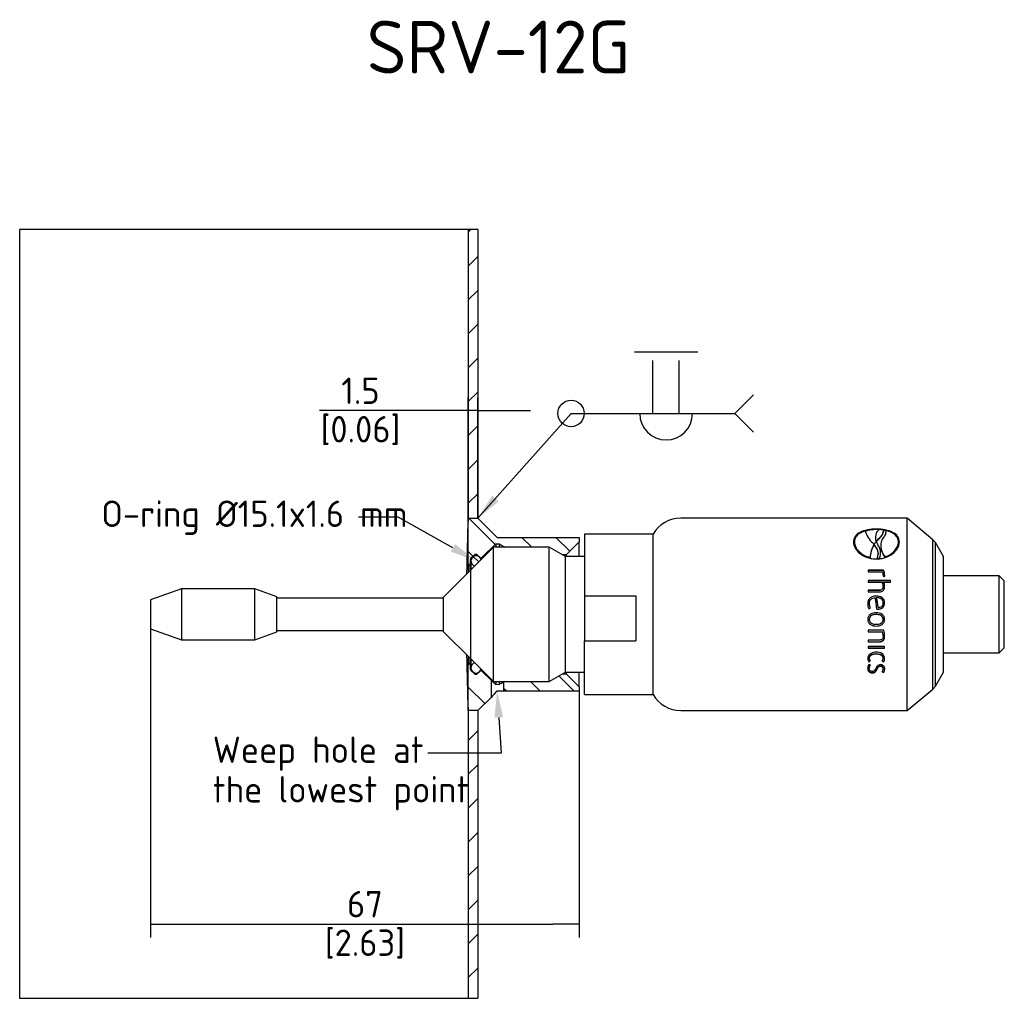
# Paper-space layout 'Installation' of a CAD drawing. Header units: millimetres. Extents: x -19 to 276, y -85 to 197.
# Tile 2 of 3: x -7 to 124, y 68 to 197. Entities that reach past the tile are written whole.
import ezdxf
from ezdxf import colors
from ezdxf.entities.mleader import LeaderData, LeaderLine
from ezdxf.math import Vec2, Vec3

# ---------------------------------------------------------------- set-up
doc = ezdxf.new("R2010")
doc.units = ezdxf.units.MM
for name, color, linetype in [('Default', 7, 'Continuous'), ('G0.5-ORING', 7, 'Continuous'), ('HAW-12G-OTN', 7, 'Continuous'), ('SRV_G0.5_B', 7, 'Continuous'), ('WALL-THIN', 7, 'Continuous')]:
    doc.layers.add(name, color=color, linetype=linetype)
doc.styles.add('SEACAD_Solid_Edge_ISO', font='seiso.ttf')
doc.dimstyles.new('Rheonics_Publish', dxfattribs={"dimtxt": 3.5, "dimasz": 3.5, "dimexe": 1.75, "dimexo": 0, "dimgap": 0.875, "dimtad": 1, "dimdec": 1, "dimlfac": 0.333333, "dimdsep": 46, "dimtxsty": 'SEACAD_Solid_Edge_ISO', "dimblk1": '_SE_FILLED', "dimblk2": '_SE_FILLED', "dimsah": 1, "dimcen": 1.75, "dimazin": 0, "dimtfac": 0.5, "dimtdec": 3, "dimtmove": 0, "dimatfit": 3, "dimfxl": 1, "dimarcsym": 0})

# ---------------------------------------------------------------- blocks, each defined once
blk = doc.blocks.new('SE9')
at = {"layer": 'G0.5-ORING', "linetype": 'Continuous'}
h = blk.add_hatch(dxfattribs=at)
h.set_pattern_fill('LINE', scale=2, angle=135, style=0)
edge = h.paths.add_edge_path()
edge.add_arc((72.84, 125.78), 0.68, 82.4172, 112.4704)
edge.add_arc((72.84, 125.78), 0.68, 112.4704, 169.4974)
edge.add_arc((72.84, 125.78), 0.68, 169.4974, 180)
edge.add_arc((72.84, 125.78), 0.68, 180, 256.5612)
edge.add_line((72.68, 125.12), (72.91, 125.35))
edge.add_line((72.91, 125.35), (73.06, 125.5))
edge.add_line((73.06, 125.5), (73.39, 125.83))
edge.add_line((73.39, 125.83), (73.5, 125.94))
edge.add_arc((72.84, 125.78), 0.68, 13.4388, 35.8026)
edge.add_arc((72.84, 125.78), 0.68, 35.8026, 71.0404)
edge.add_arc((72.84, 125.78), 0.68, 71.0404, 82.4172)
h = blk.add_hatch(dxfattribs=at)
h.set_pattern_fill('LINE', scale=2, angle=135, style=0)
edge = h.paths.add_edge_path()
edge.add_arc((72.84, 111.59), 0.68, 324.1974, 346.5612)
edge.add_line((73.5, 111.43), (73.39, 111.54))
edge.add_line((73.39, 111.54), (73.06, 111.87))
edge.add_line((73.06, 111.87), (72.91, 112.03))
edge.add_line((72.91, 112.03), (72.68, 112.25))
edge.add_arc((72.84, 111.59), 0.68, 103.4388, 180)
edge.add_arc((72.84, 111.59), 0.68, 180, 190.5026)
edge.add_arc((72.84, 111.59), 0.68, 190.5026, 247.5296)
edge.add_arc((72.84, 111.59), 0.68, 247.5296, 270)
edge.add_arc((72.84, 111.59), 0.68, 270, 277.5909)
edge.add_arc((72.84, 111.59), 0.68, 277.5909, 288.9596)
edge.add_arc((72.84, 111.59), 0.68, 288.9596, 324.1974)
at = {"layer": 'HAW-12G-OTN', "linetype": 'Continuous'}
h = blk.add_hatch(dxfattribs=at)
h.set_pattern_fill('LINE', angle=135, style=0)
edge = h.paths.add_edge_path()
edge.add_line((84.82, 126.6), (86.52, 128.3))
edge.add_line((86.52, 128.3), (86.52, 128.89))
edge.add_line((86.52, 128.89), (75.64, 128.89))
edge.add_line((75.64, 128.89), (73.09, 131.44))
edge.add_line((73.09, 131.44), (73.08, 131.44))
edge.add_line((73.08, 131.44), (71.82, 131.44))
edge.add_line((71.82, 131.44), (71.82, 125.36))
edge.add_arc((71.95, 125.36), 0.127, 180, 360)
edge.add_line((72.07, 125.36), (72.07, 125.88))
edge.add_arc((72.41, 125.88), 0.34, 135, 180, ccw=False)
edge.add_line((72.17, 126.12), (72.58, 126.53))
edge.add_arc((72.82, 126.29), 0.34, 45, 135, ccw=False)
edge.add_line((73.06, 126.53), (73.39, 126.2))
edge.add_arc((73.51, 126.32), 0.17, 225, 315)
edge.add_line((73.63, 126.2), (75.47, 128.04))
edge.add_line((75.47, 128.04), (75.89, 128.04))
edge.add_line((75.89, 128.04), (76.66, 127.59))
edge.add_line((76.66, 127.59), (82.52, 127.59))
edge.add_line((82.52, 127.59), (84.23, 126.6))
edge.add_line((84.23, 126.6), (84.82, 126.6))
h = blk.add_hatch(dxfattribs=at)
h.set_pattern_fill('LINE', angle=135, style=0)
edge = h.paths.add_edge_path()
edge.add_line((73.08, 105.94), (73.09, 105.94))
edge.add_line((73.09, 105.94), (74.84, 107.68))
edge.add_line((74.84, 107.68), (74.84, 109.97))
edge.add_line((74.84, 109.97), (73.63, 111.17))
edge.add_arc((73.51, 111.05), 0.17, 45, 135)
edge.add_line((73.39, 111.17), (73.06, 110.84))
edge.add_arc((72.82, 111.08), 0.34, 225, 315, ccw=False)
edge.add_line((72.58, 110.84), (72.17, 111.25))
edge.add_arc((72.41, 111.49), 0.34, 180, 225, ccw=False)
edge.add_line((72.07, 111.49), (72.07, 112.01))
edge.add_arc((71.95, 112.01), 0.127, 0, 180)
edge.add_line((71.82, 112.01), (71.82, 105.94))
edge.add_line((71.82, 105.94), (73.08, 105.94))
h = blk.add_hatch(dxfattribs=at)
h.set_pattern_fill('LINE', angle=135, style=0)
h.paths.add_polyline_path([(76.54, 109.71), (76.54, 108.49), (86.52, 108.49), (86.52, 109.07), (84.82, 110.77), (84.23, 110.77), (82.52, 109.78), (76.66, 109.78)])
at = {"layer": 'WALL-THIN', "linetype": 'Continuous'}
h = blk.add_hatch(dxfattribs=at)
h.set_pattern_fill('LINE', angle=45, style=0)
h.paths.add_polyline_path([(73.08, 169.67), (71.81, 169.67), (71.81, 131.44), (71.82, 131.44), (73.08, 131.44)])
h = blk.add_hatch(dxfattribs=at)
h.set_pattern_fill('LINE', angle=45, style=0)
h.paths.add_polyline_path([(71.81, 67.8), (73.08, 67.8), (73.08, 105.94), (71.82, 105.94), (71.81, 105.94)])
at = {"layer": 'G0.5-ORING', "color": 7, "linetype": 'Continuous'}
for p, q in [((72.16, 125.78), (72.16, 124.6)), ((72.16, 112.77), (72.16, 111.59))]:
    blk.add_line(p, q, dxfattribs=at)
for centre, start, end in [((72.84, 125.78), 13.4388, 256.5612), ((72.84, 111.59), 103.4388, 346.5612)]:
    blk.add_arc(centre, 0.68, start, end, dxfattribs=at)
at = {"layer": 'HAW-12G-OTN', "color": 7, "linetype": 'Continuous'}
for p, q in [((71.82, 125.36), (71.82, 131.44)), ((71.82, 131.44), (73.09, 131.44)), ((73.09, 131.44), (75.64, 128.89)), ((73.63, 126.2), (75.47, 128.04)), ((75.47, 128.04), (75.47, 127.59)), ((75.47, 128.04), (75.89, 128.04)), ((75.64, 128.89), (86.52, 128.89)), ((75.89, 128.04), (75.89, 127.59)), ((75.89, 128.04), (76.66, 127.59)), ((84.82, 126.6), (86.52, 128.3)), ((86.52, 128.89), (86.52, 128.3)), ((86.52, 126.34), (86.52, 128.3)), ((84.23, 126.6), (84.82, 126.6)), ((84.82, 126.34), (84.82, 126.6)), ((71.82, 125.36), (71.82, 124.26)), ((72.07, 125.88), (72.07, 125.36)), ((72.07, 124.52), (72.07, 125.36)), ((72.17, 126.12), (72.58, 126.53)), ((73.06, 126.53), (73.39, 126.2)), ((71.82, 113.11), (71.82, 112.01)), ((72.07, 112.01), (72.07, 112.86)), ((71.82, 105.94), (71.82, 112.01)), ((72.07, 112.01), (72.07, 111.49)), ((72.58, 110.84), (72.17, 111.25)), ((73.39, 111.17), (73.06, 110.84)), ((74.84, 109.97), (73.63, 111.17)), ((84.82, 110.77), (84.82, 111.04)), ((86.52, 109.07), (86.52, 111.04)), ((74.84, 109.97), (74.84, 107.68)), ((75.47, 109.78), (75.47, 109.37)), ((75.89, 109.78), (75.89, 109.37)), ((76.66, 109.78), (76.54, 109.71)), ((76.54, 108.49), (76.54, 109.71)), ((84.82, 110.77), (84.23, 110.77)), ((86.52, 109.07), (84.82, 110.77)), ((86.52, 108.49), (76.54, 108.49)), ((86.52, 109.07), (86.52, 108.49)), ((74.84, 107.68), (73.09, 105.94)), ((73.09, 105.94), (71.82, 105.94))]:
    blk.add_line(p, q, dxfattribs=at)
for centre, radius, start, end in [((72.82, 126.29), 0.34, 45, 135), ((71.95, 125.36), 0.127, 180, 0), ((72.41, 125.88), 0.34, 135, 180), ((73.51, 126.32), 0.17, 225, 315), ((71.95, 112.01), 0.127, 0, 180), ((72.41, 111.49), 0.34, 180, 225), ((73.51, 111.05), 0.17, 45, 135), ((72.82, 111.08), 0.34, 225, 315), ((60.96, 94.62), 20.69, 45.484, 47.89), ((81.83, 98.75), 12.17, 115.8004, 119.2127), ((101.04, 83.38), 35.74, 135.2934, 137.1643), ((75.69, 99.94), 9.43, 88.7422, 91.3247), ((75.68, 98.28), 10.24, 85.2293, 90.2312)]:
    blk.add_arc(centre, radius, start, end, dxfattribs=at)
at = {"layer": 'SRV_G0.5_B', "color": 7, "linetype": 'Continuous'}
for p, q in [((129.99, 131.44), (99.99, 131.44)), ((129.99, 105.94), (129.99, 131.44)), ((133.39, 128.58), (129.99, 131.44)), ((87.24, 129.31), (87.24, 121.12)), ((96.31, 129.31), (87.24, 129.31)), ((96.31, 108.06), (96.31, 129.31)), ((125.92, 129.92), (125.92, 129.99)), ((126.84, 129.65), (126.84, 129.71)), ((127.16, 129.73), (127.16, 129.8)), ((123, 128.22), (123, 128.28)), ((125.58, 127.94), (125.58, 127.97)), ((125.58, 127.88), (125.58, 127.94)), ((125.59, 127.9), (125.59, 127.96)), ((125.79, 128.95), (125.79, 128.88)), ((125.88, 128.35), (125.89, 128.37)), ((125.91, 128.38), (125.9, 128.33)), ((126.12, 128.6), (125.91, 128.38)), ((125.91, 128.32), (126.11, 128.53)), ((125.91, 128.33), (125.91, 128.38)), ((126.11, 128.53), (126.12, 128.6)), ((128.84, 128.22), (128.84, 128.28)), ((133.39, 108.79), (133.39, 128.58)), ((133.73, 128.19), (133.39, 128.58)), ((133.73, 109.18), (133.73, 128.19)), ((134.8, 126.34), (133.73, 128.19)), ((75.15, 127.59), (72.15, 124.59)), ((75.15, 109.78), (75.15, 127.59)), ((82.52, 127.59), (75.15, 127.59)), ((82.52, 109.78), (82.52, 127.59)), ((84.69, 126.34), (82.52, 127.59)), ((126.47, 126.66), (126.47, 126.72)), ((126.49, 127.81), (126.49, 127.75)), ((84.69, 111.04), (84.69, 126.34)), ((87.24, 126.34), (84.69, 126.34)), ((125.07, 126.18), (125.07, 126.23)), ((126.01, 126.06), (126.02, 126.13)), ((126.34, 126.09), (126.35, 126.15)), ((127.03, 126.25), (127.03, 126.3)), ((134.8, 111.04), (134.8, 126.34)), ((72.15, 124.59), (68.54, 120.98)), ((72.15, 112.78), (72.15, 124.59)), ((72.15, 112.78), (72.15, 124.59)), ((72.15, 124.59), (72.15, 124.59)), ((126.86, 124.55), (124.81, 124.55)), ((124.81, 124.55), (124.81, 124.34)), ((126.86, 124.51), (124.81, 124.51)), ((124.81, 124.34), (126.73, 124.34)), ((126.86, 124.51), (126.86, 124.55)), ((127.78, 123.17), (124.81, 123.17)), ((124.81, 123.17), (124.81, 122.94)), ((127.78, 123.14), (124.81, 123.14)), ((124.81, 122.94), (126.67, 122.94)), ((126.81, 123.91), (126.8, 123.76)), ((126.81, 123.87), (126.8, 123.76)), ((126.8, 123.76), (127, 123.71)), ((126.81, 123.87), (126.81, 123.91)), ((126.87, 122.92), (126.87, 122.94)), ((126.87, 122.94), (127.78, 122.94)), ((127.78, 122.94), (127.78, 123.17)), ((135.39, 123.79), (134.8, 123.79)), ((142.19, 123.79), (135.39, 123.79)), ((142.19, 113.59), (142.19, 123.79)), ((142.87, 123.11), (142.19, 123.79)), ((142.87, 114.27), (142.87, 123.11)), ((33.8, 122.09), (29.71, 120.6)), ((33.8, 122.09), (33.8, 115.29)), ((43.52, 122.09), (33.8, 122.09)), ((43.52, 115.29), (43.52, 122.09)), ((46.44, 121.02), (43.52, 122.09)), ((126.29, 121.88), (124.81, 121.88)), ((124.81, 121.88), (124.81, 121.65)), ((126.29, 121.86), (124.81, 121.86)), ((124.81, 121.65), (126.3, 121.65)), ((126.29, 121.86), (126.29, 121.88)), ((126.81, 122.43), (126.81, 122.46)), ((29.71, 120.6), (29.71, 116.77)), ((46.44, 116.35), (46.44, 121.02)), ((68.54, 120.82), (46.44, 120.82)), ((68.54, 116.39), (68.54, 120.98)), ((87.24, 121.12), (94.04, 121.12)), ((87.24, 121.12), (87.24, 115.18)), ((94.04, 121.12), (94.04, 115.18)), ((124.97, 120.1), (124.97, 120.11)), ((125.89, 121.09), (125.89, 121.11)), ((125.95, 120.88), (125.95, 120.9)), ((126.82, 120.2), (126.82, 120.21)), ((124.92, 119.44), (125.1, 119.52)), ((125.89, 118.91), (125.89, 118.91)), ((125.99, 119.38), (126.12, 119.37)), ((126.13, 119.6), (126.13, 119.6)), ((124.97, 118.02), (124.97, 118.02)), ((125.89, 118.67), (125.89, 118.67)), ((126.82, 118.02), (126.82, 118.02)), ((29.71, 116.77), (33.8, 115.29)), ((43.52, 115.29), (46.44, 116.35)), ((46.44, 116.55), (68.54, 116.55)), ((68.54, 116.39), (72.15, 112.78)), ((126.86, 116.59), (124.81, 116.59)), ((124.81, 116.59), (124.81, 116.35)), ((124.81, 116.37), (126.73, 116.37)), ((124.81, 116.35), (126.73, 116.35)), ((125.89, 117.14), (125.89, 117.13)), ((126.73, 116.37), (126.73, 116.35)), ((33.8, 115.29), (43.52, 115.29)), ((87.24, 115.18), (94.04, 115.18)), ((87.24, 108.06), (87.24, 115.18)), ((126.29, 115.27), (124.81, 115.27)), ((124.81, 115.27), (124.81, 115.04)), ((124.81, 115.06), (126.3, 115.06)), ((124.81, 115.04), (126.3, 115.04)), ((126.3, 115.06), (126.3, 115.04)), ((126.82, 115.86), (126.82, 115.84)), ((126.97, 114.42), (124.81, 114.42)), ((124.81, 114.42), (124.81, 114.2)), ((124.81, 114.23), (126.97, 114.23)), ((124.81, 114.2), (126.97, 114.2)), ((126.97, 114.2), (126.97, 114.42)), ((134.8, 113.59), (135.39, 113.59)), ((135.39, 113.59), (142.19, 113.59)), ((142.19, 113.59), (142.87, 114.27)), ((72.15, 112.78), (75.15, 109.78)), ((72.15, 112.78), (72.15, 112.78)), ((124.92, 112.43), (125.08, 112.5)), ((124.92, 112.39), (125.1, 112.47)), ((124.92, 112.43), (124.92, 112.39)), ((124.97, 112.87), (124.97, 112.83)), ((125.89, 113.48), (125.89, 113.45)), ((126.69, 112.47), (126.86, 112.39)), ((126.71, 112.5), (126.86, 112.43)), ((126.81, 112.87), (126.81, 112.83)), ((126.86, 112.43), (126.86, 112.39)), ((82.52, 109.78), (84.69, 111.04)), ((84.69, 111.04), (87.24, 111.04)), ((125.1, 111.98), (124.92, 112.06)), ((124.97, 111.59), (124.97, 111.55)), ((125.36, 110.97), (125.36, 110.92)), ((126.46, 111.86), (126.46, 111.81)), ((126.69, 111.05), (126.86, 110.98)), ((126.72, 111.09), (126.86, 111.03)), ((126.82, 111.48), (126.82, 111.43)), ((126.86, 111.03), (126.86, 110.98)), ((133.73, 109.18), (134.8, 111.04)), ((75.15, 109.78), (82.52, 109.78)), ((129.99, 105.94), (133.39, 108.79)), ((133.39, 108.79), (133.73, 109.18)), ((87.24, 108.06), (96.31, 108.06)), ((99.99, 105.94), (129.99, 105.94))]:
    blk.add_line(p, q, dxfattribs=at)
for centre, radius, start, end in [((99.99, 127.19), 4.25, 90, 150), ((127.98, 130.85), 3.72, 197.4612, 226.5441), ((127.13, 128.88), 1.35, 129.2693, 202.0761), ((125.95, 124.21), 5.73, 81.2333, 86.6669), ((128.9, 126.02), 3.83, 149.8635, 176.9233), ((122.55, 125.32), 4.03, 41.1477, 44.5715), ((128.28, 126.28), 3.16, 139.1663, 148.0002), ((127.13, 128.82), 1.34, 177.0332, 200.6699), ((128.04, 129.15), 2.29, 201.0356, 212.8146), ((124.6, 126.82), 1.87, 339.0793, 35.7572), ((128.85, 125.97), 3.79, 149.6852, 176.8911), ((124.62, 126.76), 1.85, 338.6725, 356.9594), ((125.92, 129.57), 3.51, 271.554, 276.9507), ((125.92, 129.64), 3.52, 271.5516, 276.9402), ((125.73, 123.92), 1.09, 359.1665, 22.7294), ((125.48, 123.89), 1.53, 359.4732, 25.435), ((125.5, 123.86), 1.51, 359.7703, 25.5945), ((125.85, 122.44), 0.957, 0.7036, 31.443), ((125.9, 122.4), 1.11, 1.1001, 29.1492), ((125.91, 122.38), 1.1, 1.1829, 29.3487), ((126.56, 123.82), 0.462, 346.3598, 7.467), ((126.23, 120.09), 1.47, 178.8926, 206.0411), ((126.24, 120.1), 1.27, 179.4927, 206.8097), ((126.22, 120.09), 1.25, 179.4958, 206.7429), ((-624.46, 8.2), 758.64, 8.42713, 8.54219), ((-584.51, 16.63), 718.07, 8.24513, 8.34948), ((-575.27, 17.28), 708.83, 8.2997, 8.40472), ((125.38, 115.87), 1.43, 359.3619, 20.202), ((125.36, 115.86), 1.45, 359.3633, 20.0727), ((125.06, 115.84), 1.95, 359.941, 22.5191), ((125.51, 112.88), 0.741, 180.8846, 216.9259), ((125.53, 112.84), 0.765, 180.0761, 216.319), ((125.58, 112.83), 0.608, 180.428, 217.3097), ((126.2, 112.83), 0.61, 322.7386, 359.5289), ((126.26, 112.88), 0.751, 323.3547, 358.1024), ((126.25, 112.84), 0.76, 323.5582, 0.0469), ((125.79, 111.53), 1.02, 148.7344, 179.3922), ((125.85, 111.56), 0.884, 150.3564, 177.5598), ((125.86, 111.51), 0.895, 147.8492, 177.5863), ((126.48, 111.48), 0.539, 356.1019, 92.1442), ((126.46, 111.5), 0.359, 356.3708, 91.1122), ((126.46, 111.45), 0.36, 356.1952, 90.905), ((126.19, 111.44), 0.628, 322.0803, 358.9406), ((126.25, 111.48), 0.762, 323.6244, 358.8866), ((126.24, 111.43), 0.771, 323.8266, 0.4928), ((99.99, 110.19), 4.25, 210, 270)]:
    blk.add_arc(centre, radius, start, end, dxfattribs=at)
for points, knots in [([(125.92, 129.99), (125.72, 129.99), (125.52, 129.98), (125.13, 129.95), (124.93, 129.92), (124.38, 129.81), (124.05, 129.7), (123.48, 129.4), (123.26, 129.22), (123.03, 128.9), (122.97, 128.78), (122.89, 128.54), (122.88, 128.41), (122.87, 128.28)], [0, 0, 0, 0, 0.125, 0.125, 0.25, 0.25, 0.5, 0.5, 0.75, 0.75, 0.875, 0.875, 1, 1, 1, 1]), ([(124.41, 129.73), (124.18, 129.66), (123.96, 129.58), (123.49, 129.34), (123.26, 129.15), (123.03, 128.83), (122.97, 128.72), (122.89, 128.48), (122.88, 128.36), (122.87, 128.24)], [0.3289, 0.3289, 0.3289, 0.3289, 0.5, 0.5, 0.75, 0.75, 0.875, 0.875, 0.9921729, 0.9921729, 0.9921729, 0.9921729]), ([(124.43, 129.73), (124, 129.6), (123.63, 129.41), (123.26, 129.04), (123.16, 128.9), (123.03, 128.61), (123, 128.45), (123, 128.28)], [0, 0, 0, 0, 0.5, 0.5, 0.75, 0.75, 1, 1, 1, 1]), ([(125.92, 129.92), (125.72, 129.92), (125.52, 129.91), (125.13, 129.87), (124.93, 129.85), (124.64, 129.79), (124.53, 129.76), (124.43, 129.73)], [0, 0, 0, 0, 0.125, 0.125, 0.25, 0.25, 0.3256217, 0.3256217, 0.3256217, 0.3256217]), ([(128.96, 128.28), (128.96, 128.41), (128.94, 128.54), (128.86, 128.78), (128.81, 128.9), (128.58, 129.22), (128.35, 129.41), (127.79, 129.7), (127.45, 129.81), (126.9, 129.92), (126.7, 129.95), (126.32, 129.99), (126.12, 129.99), (125.92, 129.99)], [0, 0, 0, 0, 0.125, 0.125, 0.25, 0.25, 0.5, 0.5, 0.75, 0.75, 0.875, 0.875, 1, 1, 1, 1]), ([(126.11, 128.53), (126.34, 128.75), (126.54, 128.96), (126.77, 129.34), (126.83, 129.5), (126.83, 129.65)], [0, 0, 0, 0, 0.5, 0.5, 0.8716523, 0.8716523, 0.8716523, 0.8716523]), ([(126.82, 129.87), (126.87, 129.67), (126.8, 129.46), (126.54, 129.03), (126.34, 128.81), (126.12, 128.6)], [0, 0, 0, 0, 0.5, 0.5, 1, 1, 1, 1]), ([(127.16, 129.8), (127.16, 129.76), (127.17, 129.72), (127.17, 129.65), (127.17, 129.61), (127.15, 129.49), (127.13, 129.4), (127.07, 129.24), (127.03, 129.15), (126.93, 128.98), (126.87, 128.9), (126.81, 128.81)], [0, 0, 0, 0, 0.125, 0.125, 0.25, 0.25, 0.5, 0.5, 0.75, 0.75, 1, 1, 1, 1]), ([(127.16, 129.79), (127.13, 129.8), (127.11, 129.81), (127, 129.83), (126.91, 129.84), (126.82, 129.85)], [0.73233015, 0.73233015, 0.73233015, 0.73233015, 0.75, 0.75, 0.80690978, 0.80690978, 0.80690978, 0.80690978]), ([(128.84, 128.28), (128.83, 128.46), (128.8, 128.64), (128.64, 128.96), (128.53, 129.1), (128.23, 129.36), (128.05, 129.48), (127.64, 129.67), (127.4, 129.74), (127.16, 129.8)], [0, 0, 0, 0, 0.25, 0.25, 0.5, 0.5, 0.75, 0.75, 1, 1, 1, 1]), ([(128.96, 128.25), (128.95, 128.37), (128.94, 128.48), (128.86, 128.72), (128.81, 128.83), (128.57, 129.15), (128.35, 129.34), (127.87, 129.59), (127.64, 129.67), (127.4, 129.74)], [0.0099737, 0.0099737, 0.0099737, 0.0099737, 0.125, 0.125, 0.25, 0.25, 0.5, 0.5, 0.6746081, 0.6746081, 0.6746081, 0.6746081]), ([(122.87, 128.28), (122.88, 128.15), (122.89, 128.01), (122.97, 127.74), (123.03, 127.6), (123.26, 127.21), (123.48, 126.95), (124.04, 126.52), (124.38, 126.33), (124.94, 126.15), (125.13, 126.1), (125.52, 126.04), (125.72, 126.02), (125.92, 126.02)], [0, 0, 0, 0, 0.125, 0.125, 0.25, 0.25, 0.5, 0.5, 0.75, 0.75, 0.875, 0.875, 1, 1, 1, 1]), ([(123, 128.28), (123.01, 128.07), (123.05, 127.86), (123.25, 127.44), (123.39, 127.24), (123.76, 126.86), (123.98, 126.69), (124.49, 126.41), (124.78, 126.3), (125.07, 126.23)], [0, 0, 0, 0, 0.25, 0.25, 0.5, 0.5, 0.75, 0.75, 1, 1, 1, 1]), ([(123, 128.22), (123.01, 128.01), (123.05, 127.8), (123.25, 127.38), (123.39, 127.18), (123.76, 126.8), (123.99, 126.64), (124.5, 126.36), (124.78, 126.25), (125.07, 126.18)], [0, 0, 0, 0, 0.25, 0.25, 0.5, 0.5, 0.75, 0.75, 1, 1, 1, 1]), ([(126.02, 126.13), (126.09, 126.29), (126.13, 126.46), (126.15, 126.79), (126.13, 126.96), (125.99, 127.43), (125.81, 127.7), (125.59, 127.96)], [0, 0, 0, 0, 0.25, 0.25, 0.5, 0.5, 1, 1, 1, 1]), ([(125.92, 126.02), (126.12, 126.02), (126.32, 126.04), (126.71, 126.1), (126.9, 126.15), (127.46, 126.33), (127.79, 126.51), (128.36, 126.95), (128.58, 127.21), (128.81, 127.61), (128.86, 127.74), (128.94, 128.01), (128.96, 128.15), (128.96, 128.28)], [0, 0, 0, 0, 0.125, 0.125, 0.25, 0.25, 0.5, 0.5, 0.75, 0.75, 0.875, 0.875, 1, 1, 1, 1]), ([(126.81, 128.81), (126.69, 128.64), (126.6, 128.45), (126.49, 128.05), (126.47, 127.84), (126.54, 127.19), (126.73, 126.73), (127.03, 126.3)], [0, 0, 0, 0, 0.25, 0.25, 0.5, 0.5, 1, 1, 1, 1]), ([(127.03, 126.3), (127.3, 126.4), (127.55, 126.51), (127.99, 126.8), (128.18, 126.96), (128.5, 127.32), (128.63, 127.51), (128.79, 127.89), (128.83, 128.09), (128.84, 128.28)], [0, 0, 0, 0, 0.25, 0.25, 0.5, 0.5, 0.75, 0.75, 1, 1, 1, 1]), ([(127.03, 126.25), (127.3, 126.35), (127.55, 126.46), (127.99, 126.74), (128.18, 126.9), (128.5, 127.26), (128.63, 127.45), (128.79, 127.83), (128.83, 128.03), (128.84, 128.22)], [0, 0, 0, 0, 0.25, 0.25, 0.5, 0.5, 0.75, 0.75, 1, 1, 1, 1]), ([(125.59, 127.9), (125.8, 127.64), (125.99, 127.36), (126.12, 126.91), (126.14, 126.76), (126.14, 126.61)], [0, 0, 0, 0, 0.5, 0.5, 0.7237875, 0.7237875, 0.7237875, 0.7237875]), ([(126.49, 127.75), (126.49, 127.69), (126.49, 127.63), (126.54, 127.14), (126.73, 126.68), (127.03, 126.25)], [0.4288305, 0.4288305, 0.4288305, 0.4288305, 0.5, 0.5, 1, 1, 1, 1]), ([(126.81, 122.46), (126.81, 122.4), (126.8, 122.35), (126.79, 122.29), (126.78, 122.23), (126.76, 122.16), (126.72, 122.1), (126.7, 122.05), (126.67, 122.02), (126.63, 121.99), (126.59, 121.96), (126.55, 121.93), (126.51, 121.91), (126.45, 121.89), (126.39, 121.88), (126.33, 121.88), (126.32, 121.88), (126.3, 121.88), (126.29, 121.88)], [0, 0, 0, 0, 0.187615, 0.187615, 0.187615, 0.431464, 0.431464, 0.431464, 0.591642, 0.591642, 0.591642, 0.751885, 0.751885, 0.751885, 0.949139, 0.949139, 0.949139, 1, 1, 1, 1]), ([(126.81, 122.43), (126.81, 122.38), (126.8, 122.32), (126.79, 122.27), (126.78, 122.2), (126.76, 122.13), (126.72, 122.07), (126.7, 122.03), (126.67, 122), (126.63, 121.96), (126.59, 121.93), (126.55, 121.91), (126.51, 121.89), (126.45, 121.87), (126.39, 121.86), (126.33, 121.86), (126.32, 121.86), (126.3, 121.86), (126.29, 121.86)], [0, 0, 0, 0, 0.190235, 0.190235, 0.190235, 0.430767, 0.430767, 0.430767, 0.590913, 0.590913, 0.590913, 0.751066, 0.751066, 0.751066, 0.950249, 0.950249, 0.950249, 1, 1, 1, 1]), ([(126.3, 121.65), (126.4, 121.65), (126.5, 121.66), (126.69, 121.74), (126.77, 121.8), (126.97, 122.03), (127.01, 122.23), (127.01, 122.42)], [0, 0, 0, 0, 0.25, 0.25, 0.5, 0.5, 1, 1, 1, 1]), ([(125.89, 121.11), (125.61, 121.11), (125.31, 121.05), (124.98, 120.78), (124.89, 120.66), (124.79, 120.4), (124.77, 120.26), (124.77, 120.12)], [0, 0, 0, 0, 0.5, 0.5, 0.75, 0.75, 1, 1, 1, 1]), ([(125.89, 121.09), (125.61, 121.09), (125.31, 121.04), (124.98, 120.77), (124.9, 120.65), (124.79, 120.39), (124.77, 120.25), (124.77, 120.11)], [0, 0, 0, 0, 0.5, 0.5, 0.75, 0.75, 1, 1, 1, 1]), ([(124.97, 120.11), (124.97, 120.32), (125.03, 120.53), (125.34, 120.82), (125.55, 120.87), (125.76, 120.89)], [0, 0, 0, 0, 0.5, 0.5, 1, 1, 1, 1]), ([(127.01, 120.21), (127.01, 120.34), (126.99, 120.48), (126.87, 120.72), (126.77, 120.82), (126.44, 121.05), (126.16, 121.11), (125.89, 121.11)], [0, 0, 0, 0, 0.25, 0.25, 0.5, 0.5, 1, 1, 1, 1]), ([(127.01, 120.2), (127.01, 120.33), (126.99, 120.47), (126.86, 120.71), (126.77, 120.81), (126.44, 121.04), (126.16, 121.09), (125.89, 121.09)], [0, 0, 0, 0, 0.25, 0.25, 0.5, 0.5, 1, 1, 1, 1]), ([(126.82, 120.21), (126.82, 120.42), (126.72, 120.62), (126.37, 120.85), (126.15, 120.89), (125.95, 120.9)], [0, 0, 0, 0, 0.5, 0.5, 1, 1, 1, 1]), ([(126.12, 119.37), (126.35, 119.38), (126.59, 119.43), (126.85, 119.66), (126.91, 119.76), (127, 119.98), (127.01, 120.09), (127.01, 120.21)], [0, 0, 0, 0, 0.5, 0.5, 0.75, 0.75, 1, 1, 1, 1]), ([(126.13, 119.6), (126.19, 119.6), (126.25, 119.61), (126.3, 119.62), (126.39, 119.63), (126.47, 119.66), (126.54, 119.69), (126.59, 119.72), (126.64, 119.75), (126.68, 119.79), (126.71, 119.83), (126.75, 119.88), (126.77, 119.93), (126.79, 119.98), (126.81, 120.04), (126.82, 120.09), (126.82, 120.13), (126.82, 120.17), (126.82, 120.21)], [0, 0, 0, 0, 0.16344, 0.16344, 0.16344, 0.403536, 0.403536, 0.403536, 0.565526, 0.565526, 0.565526, 0.727537, 0.727537, 0.727537, 0.889779, 0.889779, 0.889779, 1, 1, 1, 1]), ([(126.13, 119.6), (126.19, 119.6), (126.25, 119.6), (126.31, 119.61), (126.39, 119.63), (126.47, 119.65), (126.54, 119.69), (126.59, 119.71), (126.64, 119.75), (126.68, 119.79), (126.72, 119.83), (126.75, 119.87), (126.77, 119.92), (126.79, 119.98), (126.81, 120.03), (126.82, 120.08), (126.82, 120.12), (126.82, 120.16), (126.82, 120.2)], [0, 0, 0, 0, 0.165583, 0.165583, 0.165583, 0.406311, 0.406311, 0.406311, 0.568259, 0.568259, 0.568259, 0.730263, 0.730263, 0.730263, 0.891946, 0.891946, 0.891946, 1, 1, 1, 1]), ([(125.89, 118.91), (125.62, 118.91), (125.35, 118.86), (125.01, 118.63), (124.92, 118.53), (124.8, 118.29), (124.77, 118.16), (124.77, 118.02)], [0, 0, 0, 0, 0.5, 0.5, 0.75, 0.75, 1, 1, 1, 1]), ([(125.89, 118.91), (125.62, 118.9), (125.35, 118.86), (125.12, 118.7), (125.1, 118.69), (125.09, 118.69)], [0, 0, 0, 0, 0.5, 0.5, 0.5245381, 0.5245381, 0.5245381, 0.5245381]), ([(126.69, 118.68), (126.68, 118.69), (126.67, 118.7), (126.44, 118.86), (126.16, 118.9), (125.89, 118.91)], [0.4749893, 0.4749893, 0.4749893, 0.4749893, 0.5, 0.5, 1, 1, 1, 1]), ([(127.01, 118.02), (127.01, 118.15), (126.99, 118.29), (126.87, 118.53), (126.77, 118.63), (126.44, 118.86), (126.16, 118.91), (125.89, 118.91)], [0, 0, 0, 0, 0.25, 0.25, 0.5, 0.5, 1, 1, 1, 1]), ([(124.77, 118.02), (124.77, 117.89), (124.8, 117.75), (124.92, 117.52), (125.01, 117.42), (125.35, 117.19), (125.62, 117.15), (125.89, 117.14)], [0, 0, 0, 0, 0.25, 0.25, 0.5, 0.5, 1, 1, 1, 1]), ([(124.77, 118.02), (124.77, 117.88), (124.8, 117.75), (124.92, 117.51), (125.01, 117.41), (125.35, 117.18), (125.62, 117.14), (125.89, 117.13)], [0, 0, 0, 0, 0.25, 0.25, 0.5, 0.5, 1, 1, 1, 1]), ([(125.89, 118.67), (125.68, 118.67), (125.47, 118.64), (125.19, 118.49), (125.1, 118.42), (124.99, 118.23), (124.97, 118.13), (124.97, 118.02)], [0, 0, 0, 0, 0.5, 0.5, 0.75, 0.75, 1, 1, 1, 1]), ([(125.89, 118.67), (125.68, 118.67), (125.47, 118.65), (125.19, 118.49), (125.1, 118.42), (124.99, 118.24), (124.97, 118.13), (124.97, 118.02)], [0, 0, 0, 0, 0.5, 0.5, 0.75, 0.75, 1, 1, 1, 1]), ([(124.97, 118.02), (124.97, 117.91), (124.99, 117.81), (125.1, 117.62), (125.19, 117.55), (125.46, 117.4), (125.68, 117.37), (125.89, 117.37)], [0, 0, 0, 0, 0.25, 0.25, 0.5, 0.5, 1, 1, 1, 1]), ([(126.82, 118.02), (126.81, 118.13), (126.79, 118.23), (126.68, 118.42), (126.6, 118.49), (126.32, 118.64), (126.11, 118.67), (125.89, 118.67)], [0, 0, 0, 0, 0.25, 0.25, 0.5, 0.5, 1, 1, 1, 1]), ([(126.82, 118.02), (126.81, 118.13), (126.79, 118.24), (126.68, 118.42), (126.6, 118.49), (126.32, 118.64), (126.11, 118.67), (125.89, 118.67)], [0, 0, 0, 0, 0.25, 0.25, 0.5, 0.5, 1, 1, 1, 1]), ([(125.89, 117.14), (126.16, 117.15), (126.44, 117.19), (126.77, 117.41), (126.86, 117.52), (126.99, 117.75), (127.01, 117.89), (127.01, 118.02)], [0, 0, 0, 0, 0.5, 0.5, 0.75, 0.75, 1, 1, 1, 1]), ([(125.89, 117.37), (126.11, 117.37), (126.32, 117.4), (126.6, 117.55), (126.68, 117.62), (126.79, 117.8), (126.81, 117.91), (126.82, 118.02)], [0, 0, 0, 0, 0.5, 0.5, 0.75, 0.75, 1, 1, 1, 1]), ([(125.89, 117.13), (126.16, 117.14), (126.44, 117.18), (126.77, 117.41), (126.86, 117.51), (126.99, 117.75), (127.01, 117.88), (127.01, 118.02)], [0, 0, 0, 0, 0.5, 0.5, 0.75, 0.75, 1, 1, 1, 1]), ([(126.82, 115.84), (126.82, 115.78), (126.81, 115.73), (126.8, 115.67), (126.79, 115.62), (126.77, 115.57), (126.75, 115.52), (126.73, 115.47), (126.7, 115.43), (126.66, 115.4), (126.62, 115.36), (126.58, 115.34), (126.53, 115.32), (126.49, 115.29), (126.44, 115.28), (126.39, 115.28), (126.35, 115.27), (126.32, 115.27), (126.29, 115.27)], [0, 0, 0, 0, 0.189209, 0.189209, 0.189209, 0.380254, 0.380254, 0.380254, 0.549251, 0.549251, 0.549251, 0.718433, 0.718433, 0.718433, 0.886498, 0.886498, 0.886498, 1, 1, 1, 1]), ([(126.3, 115.06), (126.4, 115.07), (126.51, 115.08), (126.7, 115.15), (126.78, 115.21), (126.97, 115.45), (127.01, 115.65), (127.01, 115.85)], [0, 0, 0, 0, 0.25, 0.25, 0.5, 0.5, 0.9906489, 0.9906489, 0.9906489, 0.9906489]), ([(126.3, 115.04), (126.4, 115.04), (126.51, 115.06), (126.7, 115.13), (126.78, 115.19), (126.97, 115.43), (127.01, 115.64), (127.01, 115.84)], [0, 0, 0, 0, 0.25, 0.25, 0.5, 0.5, 1, 1, 1, 1]), ([(125.89, 113.67), (125.62, 113.66), (125.34, 113.62), (125.01, 113.4), (124.92, 113.31), (124.8, 113.09), (124.77, 112.97), (124.77, 112.84)], [0, 0, 0, 0, 0.5, 0.5, 0.75, 0.75, 1, 1, 1, 1]), ([(127.01, 112.84), (127.01, 113.09), (126.88, 113.33), (126.44, 113.62), (126.16, 113.66), (125.89, 113.67)], [0, 0, 0, 0, 0.5, 0.5, 1, 1, 1, 1]), ([(124.97, 112.87), (124.98, 113.06), (125.1, 113.25), (125.46, 113.45), (125.68, 113.48), (125.89, 113.48)], [0, 0, 0, 0, 0.5, 0.5, 1, 1, 1, 1]), ([(124.97, 112.83), (124.98, 113.02), (125.09, 113.21), (125.46, 113.42), (125.68, 113.44), (125.89, 113.45)], [0, 0, 0, 0, 0.5, 0.5, 1, 1, 1, 1]), ([(125.89, 113.48), (126.11, 113.48), (126.33, 113.45), (126.69, 113.25), (126.81, 113.06), (126.81, 112.87)], [0, 0, 0, 0, 0.5, 0.5, 1, 1, 1, 1]), ([(125.89, 113.45), (126.11, 113.44), (126.33, 113.42), (126.69, 113.21), (126.81, 113.02), (126.81, 112.83)], [0, 0, 0, 0, 0.5, 0.5, 1, 1, 1, 1]), ([(124.77, 111.57), (124.78, 111.42), (124.81, 111.28), (124.95, 111.11), (125.02, 111.05), (125.18, 110.99), (125.27, 110.97), (125.36, 110.97)], [0.0258182, 0.0258182, 0.0258182, 0.0258182, 0.5, 0.5, 0.75, 0.75, 1, 1, 1, 1]), ([(124.77, 111.54), (124.77, 111.39), (124.8, 111.24), (124.95, 111.06), (125.02, 111), (125.18, 110.93), (125.27, 110.92), (125.36, 110.92)], [0, 0, 0, 0, 0.5, 0.5, 0.75, 0.75, 1, 1, 1, 1]), ([(125.37, 111.11), (125.32, 111.11), (125.27, 111.12), (125.23, 111.14), (125.19, 111.15), (125.15, 111.17), (125.12, 111.19), (125.09, 111.21), (125.07, 111.23), (125.05, 111.26), (125.02, 111.3), (125, 111.35), (124.99, 111.39), (124.97, 111.44), (124.97, 111.49), (124.97, 111.55)], [0, 0, 0, 0, 0.194014, 0.194014, 0.194014, 0.355281, 0.355281, 0.355281, 0.515947, 0.515947, 0.515947, 0.745283, 0.745283, 0.745283, 1, 1, 1, 1]), ([(125.36, 110.97), (125.44, 110.97), (125.53, 110.98), (125.68, 111.03), (125.74, 111.07), (125.89, 111.23), (125.95, 111.35), (126.01, 111.48)], [0, 0, 0, 0, 0.25, 0.25, 0.5, 0.5, 1, 1, 1, 1]), ([(125.36, 110.92), (125.44, 110.92), (125.53, 110.93), (125.68, 110.98), (125.74, 111.02), (125.89, 111.18), (125.95, 111.3), (126.01, 111.43)], [0, 0, 0, 0, 0.25, 0.25, 0.5, 0.5, 1, 1, 1, 1]), ([(125.83, 111.51), (125.79, 111.42), (125.74, 111.33), (125.64, 111.21), (125.6, 111.17), (125.49, 111.12), (125.43, 111.11), (125.37, 111.11)], [0, 0, 0, 0, 0.5, 0.5, 0.75, 0.75, 1, 1, 1, 1]), ([(126.46, 112.02), (126.3, 112.01), (126.14, 111.96), (125.94, 111.76), (125.88, 111.63), (125.83, 111.51)], [0, 0, 0, 0, 0.5, 0.5, 1, 1, 1, 1]), ([(126.01, 111.48), (126.05, 111.56), (126.09, 111.65), (126.19, 111.77), (126.24, 111.81), (126.34, 111.85), (126.4, 111.86), (126.46, 111.86)], [0, 0, 0, 0, 0.5, 0.5, 0.75, 0.75, 1, 1, 1, 1]), ([(126.01, 111.43), (126.05, 111.52), (126.09, 111.61), (126.19, 111.72), (126.24, 111.76), (126.34, 111.8), (126.4, 111.81), (126.46, 111.81)], [0, 0, 0, 0, 0.5, 0.5, 0.75, 0.75, 1, 1, 1, 1])]:
    blk.add_open_spline(points, degree=3, knots=knots, dxfattribs=at)
for points in [[(126.27, 129.91), (126.15, 129.91), (126.03, 129.92), (125.92, 129.92)], [(127.16, 129.73), (127.16, 129.7), (127.16, 129.67), (127.17, 129.64)]]:
    blk.add_open_spline(points, degree=3, dxfattribs=at)
at = {"layer": 'WALL-THIN', "color": 7, "linetype": 'Continuous'}
for p, q in [((71.81, 169.67), (71.81, 131.44)), ((73.08, 169.67), (73.08, 131.44)), ((71.81, 131.44), (73.08, 131.44)), ((73.08, 105.94), (71.81, 105.94)), ((71.81, 105.94), (71.81, 67.8)), ((73.08, 105.94), (73.08, 67.8))]:
    blk.add_line(p, q, dxfattribs=at)
for start, end in [(177.8428, 179.0923), (180.9078, 182.1572)]:
    blk.add_arc((410.29, 118.69), 338.73, start, end, dxfattribs=at)
blk = doc.blocks.new('SE11')
at = {"layer": 'Default', "color": 7, "linetype": 'Continuous'}
blk.add_line((12.35, 169.67), (12.35, 67.8), dxfattribs=at)
blk = doc.blocks.new('SE12')
at = {"layer": 'Default', "color": 7, "linetype": 'Continuous'}
blk.add_line((12.35, 67.8), (73.08, 67.8), dxfattribs=at)
blk = doc.blocks.new('SE13')
at = {"layer": 'Default', "color": 7, "linetype": 'Continuous'}
blk.add_line((73.08, 169.67), (12.35, 169.67), dxfattribs=at)
blk = doc.blocks.new('SEANNOT_GROUP11')
at = {"layer": 'Default', "linetype": 'Continuous'}
blk.add_hatch(color=7, dxfattribs=at).paths.add_polyline_path([(74.98, 134.44), (73.09, 131.44), (75.85, 133.66)])
at = {"layer": 'Default', "color": 7, "linetype": 'Continuous'}
for p, q in [((93.84, 153.48), (102.24, 153.48)), ((96.29, 145.31), (96.29, 152.31)), ((99.79, 145.31), (99.79, 152.31)), ((85.44, 145.31), (90.69, 145.31)), ((85.44, 145.31), (107.14, 145.31))]:
    blk.add_line(p, q, dxfattribs=at)
for points in [[(109.61, 142.84), (107.14, 145.31), (107.14, 145.31), (109.61, 147.79)], [(85.44, 145.31), (73.09, 131.44)]]:
    blk.add_lwpolyline(points, dxfattribs=at)
blk.add_circle((85.44, 145.31), 1.75, dxfattribs=at)
blk.add_arc((98.04, 145.31), 3.5, 180, 0, dxfattribs=at)
blk = doc.blocks.new('_SE_FILLED')
at = {"color": 0}
blk.add_line((0, 0), (-1, 0), dxfattribs=at)
blk.add_solid([(0, 0), (-1, -0.1665), (-1, 0.1665), (0, 0)], dxfattribs=at)
blk = doc.blocks.new('DMBLK8')
at = {"layer": 'Default', "color": 0, "linetype": 'Continuous', "lineweight": -2, "transparency": 16777216}
for p, q in [((52.58, 131.44), (52.58, 147.44)), ((53.86, 131.44), (53.86, 147.44)), ((49.08, 145.69), (32.85, 145.69)), ((53.86, 145.69), (52.58, 145.69)), ((57.36, 145.69), (60.86, 145.69))]:
    blk.add_line(p, q, dxfattribs=at)
at = {"layer": 'Defpoints', "color": 0, "linetype": 'Continuous', "transparency": 16777216}
for p in [(53.86, 145.69), (52.58, 131.44), (53.86, 131.44)]:
    blk.add_point(p, dxfattribs=at)
at = {"layer": 'Default', "color": 0, "linetype": 'Continuous', "lineweight": -2, "transparency": 16777216, "xscale": 3.5, "yscale": 3.5, "zscale": 3.5}
blk.add_blockref('_SE_FILLED', (52.58, 145.69), dxfattribs=at)
at = {"layer": 'Default', "color": 0, "linetype": 'Continuous', "lineweight": -2, "transparency": 16777216, "xscale": 3.5, "yscale": 3.5, "zscale": 3.5, "rotation": 180}
blk.add_blockref('_SE_FILLED', (53.86, 145.69), dxfattribs=at)
at = {"layer": 'Default', "color": 0, "linetype": 'Continuous', "transparency": 16777216, "char_height": 3.5, "attachment_point": 5, "style": 'SEACAD_Solid_Edge_ISO'}
for s, insert in [('\\A1;1.5', (38.3, 148.32)), ('[0.06]', (38.3, 143.04))]:
    blk.add_mtext(s, dxfattribs=dict(at, insert=insert))
blk = doc.blocks.new('DMBLK9')
at = {"layer": 'Default', "color": 0, "linetype": 'Continuous', "lineweight": -2, "transparency": 16777216}
for p, q in [((10.49, 116.77), (10.49, 75.88)), ((67.29, 108.49), (67.29, 75.88)), ((13.99, 77.63), (63.79, 77.63))]:
    blk.add_line(p, q, dxfattribs=at)
at = {"layer": 'Defpoints', "color": 0, "linetype": 'Continuous', "transparency": 16777216}
for p in [(10.49, 116.77), (67.29, 108.49), (67.29, 77.63)]:
    blk.add_point(p, dxfattribs=at)
at = {"layer": 'Default', "color": 0, "linetype": 'Continuous', "lineweight": -2, "transparency": 16777216, "xscale": 3.5, "yscale": 3.5, "zscale": 3.5, "rotation": 180}
blk.add_blockref('_SE_FILLED', (10.49, 77.63), dxfattribs=at)
at = {"layer": 'Default', "color": 0, "linetype": 'Continuous', "lineweight": -2, "transparency": 16777216, "xscale": 3.5, "yscale": 3.5, "zscale": 3.5}
blk.add_blockref('_SE_FILLED', (67.29, 77.63), dxfattribs=at)
at = {"layer": 'Default', "color": 0, "linetype": 'Continuous', "transparency": 16777216, "char_height": 3.5, "attachment_point": 5, "style": 'SEACAD_Solid_Edge_ISO'}
for s, insert in [('\\A1;67', (38.89, 80.28)), ('[2.63]', (38.89, 74.99))]:
    blk.add_mtext(s, dxfattribs=dict(at, insert=insert))

psp = doc.layouts.new('Installation')

# ---------------------------------------------------------------- block references
at = {"layer": 'Default'}
for name in ['SE11', 'SE13', 'SE9', 'SEANNOT_GROUP11', 'SE12']:
    psp.add_blockref(name, (-19.224, 0), dxfattribs=at)

# ---------------------------------------------------------------- texts
at = {"layer": 'Default', "insert": (39.137, 197.372), "char_height": 7, "width": 36.16678, "attachment_point": 1}
psp.add_mtext('{\\fSolid Edge ISO|b0||i0||c0|p34;\\C7;\\H7.;\\W1.;SRV-12G}', dxfattribs=at)

# ---------------------------------------------------------------- dimensions: what is measured, and where the dimension line sits
at = {"layer": 'Default', "color": 7, "linetype": 'Continuous'}
dim = psp.add_linear_dim(base=(53.857, 145.691), p1=(52.582, 131.435), p2=(53.857, 131.435), angle=0, text='\\A1;<>', dimstyle='Rheonics_Publish', override={"dimlfac": 1.176471, "dimpost": '\\X'}, dxfattribs=at)
dim.commit()
dim.dimension.update_dxf_attribs({"geometry": 'DMBLK8', "text_midpoint": (38.302, 145.691), "dimtype": 161})
dim = psp.add_linear_dim(base=(67.294, 77.635), p1=(10.487, 116.773), p2=(67.294, 108.485), text='\\A1;<>', dimstyle='Rheonics_Publish', override={"dimdec": 0, "dimlfac": 1.176471, "dimpost": '\\X'}, dxfattribs=at)
dim.commit()
dim.dimension.update_dxf_attribs({"geometry": 'DMBLK9', "text_midpoint": (38.89, 77.635), "dimtype": 160})

# ---------------------------------------------------------------- leaders
ml = psp.add_multileader_mtext('Standard', dxfattribs=at)
ml.set_content('{\\pxsm0.9;\\fSolid Edge ISO|b0||i0||c0|p34;\\W1.;O-ring %%c15.1x1.6 mm\\P}', color=7)
ml.set_leader_properties()
ml.build(insert=Vec2(0, 0))
ml.multileader.update_dxf_attribs({"dogleg_length": 5.25, "arrow_head_size": 3.5})
ctx = ml.context
ctx.base_point, ctx.char_height, ctx.arrow_head_size, ctx.landing_gap_size, ctx.plane_origin = Vec3(2.709, 131.562), 3.5, 3.5, 1.225, Vec3(-19.224, 0)
notes = []
notes.append((ctx, [(0, (1, 1, 0), (43.304, 131.562), (-1, 0), 5.25, [(0, [(53.617, 125.783)], 0, [])])]))
ctx.mtext.insert = Vec3(3.943, 133.769)
ml = psp.add_multileader_mtext('Standard', dxfattribs=at)
ml.set_content('{\\pxsm0.9;\\fSolid Edge ISO|b0||i0||c0|p34;\\W1.;Weep hole at\\Pthe lowest point\\P}', color=7)
ml.set_leader_properties()
ml.build(insert=Vec2(0, 0))
ml.multileader.update_dxf_attribs({"dogleg_length": 9.725, "arrow_head_size": 3.5})
ctx = ml.context
ctx.base_point, ctx.char_height, ctx.arrow_head_size, ctx.landing_gap_size, ctx.plane_origin = Vec3(17.471, 100.286), 3.5, 3.5, 1.225, Vec3(-19.224, 0)
notes.append((ctx, [(0, (1, 1, 0), (56.94, 100.286), (-1, 0), 9.725, [(0, [(56.419, 108.521)], 0, [])])]))
ctx.mtext.insert = Vec3(18.718, 102.501)
for ctx, leaders in notes:
    for number, flags, end, landing, length, lines in leaders:
        leader = LeaderData()
        leader.index, (leader.has_last_leader_line, leader.has_dogleg_vector, leader.attachment_direction) = number, flags
        leader.last_leader_point, leader.dogleg_vector, leader.dogleg_length = Vec3(end), Vec3(landing), length
        for number, points, colour, breaks in lines:
            line = LeaderLine()
            line.index, line.vertices, line.color, line.breaks = number, Vec3.list(points), colors.encode_raw_color(colour), breaks
            leader.lines.append(line)
        ctx.leaders.append(leader)

doc.saveas('drawing.dxf')
